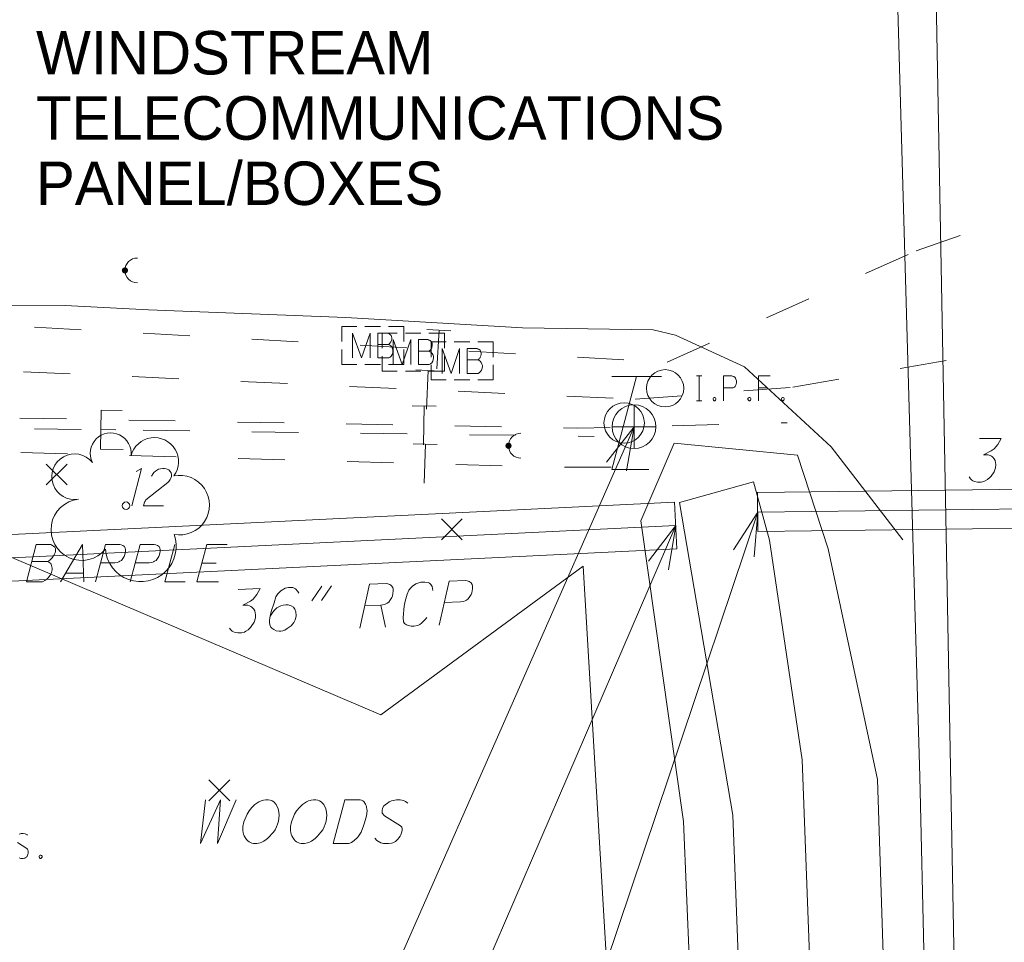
# Model space of a CAD drawing. Extents: x 2286160 to 2289356, y 637815 to 640647.
# Tile 44 of 52: x 2287287 to 2287351, y 640199 to 640259. Entities that reach past the tile are written whole.
import ezdxf

# ---------------------------------------------------------------- set-up
doc = ezdxf.new("R2010")
doc.units = 0
doc.header["$LTSCALE"] = 20
doc.header["$MEASUREMENT"] = 0
for name, pattern in [('DGN Style 2', [64.834538, 38.900723, -25.933815]), ('DGN Style 3', [90.768354, 64.834538, -25.933815]), ('DGN Style 5', [45.384177, 19.450361, -25.933815])]:
    doc.linetypes.add(name, pattern=pattern)
for name, color, linetype, lineweight, true_color in [('DR_X_Storm_Sewer', 7, 'DGN Style 5', 0, 0x87cefa), ('SV_X_Toe_of_Slope', 7, 'DGN Style 2', 0, 0xa854e0), ('SV_X_Top_of_Bank', 7, 'DGN Style 2', 0, 0x548754), ('UT_X_Telecom', 7, 'Continuous', 0, 0xff8000)]:
    doc.layers.add(name, color=color, linetype=linetype, lineweight=lineweight, true_color=true_color)
for name, color, linetype, lineweight in [('DR_X_Text', 7, 'Continuous', 0), ('PM_X_Edge_Line', 2, 'Continuous', 0), ('PV_X_Driveway', 7, 'DGN Style 5', 0), ('PV_X_EOP', 7, 'DGN Style 3', 0), ('PV_X_Parking_Lot', 7, 'DGN Style 5', 0), ('RD_X_Cells', 7, 'Continuous', 0), ('SV_P_Control_Cells_Set', 7, 'Continuous', 0), ('SV_X_Control_Cells_Found', 7, 'Continuous', 0), ('SV_X_Mon_Cells_Found', 7, 'Continuous', 0), ('SV_X_Random_Point', 7, 'Continuous', 0), ('SV_X_Text', 7, 'Continuous', 0), ('UT_X_Electric', 1, 'Continuous', 0), ('UT_X_Misc_Cells', 7, 'Continuous', 0), ('UT_X_Telecom_Text', 7, 'Continuous', 0), ('VG_X_Cells', 3, 'Continuous', 0), ('VG_X_Text', 7, 'Continuous', 0), ('VG_X_Tree_Line_Lt', 3, 'treelt', 0)]:
    doc.layers.add(name, color=color, linetype=linetype, lineweight=lineweight)
doc.styles.add('Slanted-Normal LS 0.50', font='font31.shx', dxfattribs={"height": 0.14})
doc.linetypes.add('treelt', pattern='A,-0.15,[6,dgnlstyle-ODOT_Linestyles.shx,S=0.002381,R=0,X=0,Y=0],-0.15', length=0.3)

# ---------------------------------------------------------------- blocks, each defined once
blk = doc.blocks.new('X_28')
at = {"layer": 'SV_X_Random_Point'}
for p, q in [((-0.0667, -0.0667), (0.0667, 0.0668)), ((-0.0667, 0.0668), (0.0667, -0.0667))]:
    blk.add_line(p, q, dxfattribs=at)
blk = doc.blocks.new('X_29')
at = {"layer": 'SV_X_Random_Point'}
for p, q in [((-0.0667, -0.0667), (0.0667, 0.0668)), ((-0.0667, 0.0668), (0.0667, -0.0667))]:
    blk.add_line(p, q, dxfattribs=at)
blk = doc.blocks.new('X_37')
at = {"layer": 'SV_X_Random_Point'}
for p, q in [((-0.0667, -0.0667), (0.0667, 0.0668)), ((-0.0667, 0.0668), (0.0667, -0.0667))]:
    blk.add_line(p, q, dxfattribs=at)
blk = doc.blocks.new('*U1692')
at = {"layer": 'DR_X_Text'}
for p, q in [((2287306.866, 640222.151), (2287306.219, 640221.199)), ((2287307.504, 640222.176), (2287306.858, 640221.224))]:
    blk.add_line(p, q, dxfattribs=at)
blk = doc.blocks.new('*U1693')
at = {"layer": 'DR_X_Text'}
blk.add_line((2287310.664, 640220.932), (2287310.962, 640219.509), dxfattribs=at)
at = {"layer": 'DR_X_Text', "flags": 128}
blk.add_lwpolyline([(2287309.31, 640219.445), (2287309.949, 640222.272), (2287311.007, 640222.313), (2287311.118, 640222.295), (2287311.251, 640222.256), (2287311.319, 640222.215), (2287311.365, 640222.173), (2287311.435, 640222.065), (2287311.462, 640221.956), (2287311.466, 640221.845), (2287311.451, 640221.668), (2287311.413, 640221.513), (2287311.372, 640221.423), (2287311.289, 640221.287), (2287311.185, 640221.128), (2287311.078, 640221.058), (2287310.991, 640221.011), (2287310.948, 640220.987), (2287310.883, 640220.962), (2287310.664, 640220.932), (2287309.628, 640220.891)], dxfattribs=at)
blk = doc.blocks.new('*U1715')
at = {"layer": 'VG_X_Text'}
blk.add_line((2287291.516, 640222.995), (2287290.401, 640222.995), dxfattribs=at)
at = {"layer": 'VG_X_Text', "flags": 128}
blk.add_lwpolyline([(2287290.061, 640222.428), (2287291.46, 640224.828), (2287291.554, 640222.428)], dxfattribs=at)
blk = doc.blocks.new('*U1716')
at = {"layer": 'VG_X_Text'}
blk.add_line((2287299.15, 640223.637), (2287300.076, 640223.637), dxfattribs=at)
at = {"layer": 'VG_X_Text', "flags": 128}
blk.add_lwpolyline([(2287300.775, 640224.828), (2287299.471, 640224.828), (2287298.829, 640222.428), (2287300.227, 640222.428)], dxfattribs=at)

msp = doc.modelspace()

# ---------------------------------------------------------------- hatches: boundary and pattern name
at = {"layer": 'UT_X_Misc_Cells'}
h = msp.add_hatch(color=256, dxfattribs=at)
edge = h.paths.add_edge_path()
edge.add_arc((2287294.197, 640242.471), 0.2, 0, 360)
h = msp.add_hatch(color=256, dxfattribs=at)
edge = h.paths.add_edge_path()
edge.add_arc((2287318.888, 640231.187), 0.2, 0, 360)

# ---------------------------------------------------------------- linework, layer by layer
at = {"layer": 'DR_X_Storm_Sewer'}
for p, q in [((2287334.912, 640228.172), (2287334.944, 640225.672)), ((2287329.58, 640227.553), (2287329.726, 640224.557))]:
    msp.add_line(p, q, dxfattribs=at)
at = {"layer": 'DR_X_Storm_Sewer', "flags": 128}
for points in [[(2287379.209, 640228.723), (2287334.912, 640228.172)], [(2287329.58, 640227.553), (2287236.668, 640223.026)], [(2287379.225, 640227.473), (2287334.928, 640226.922)], [(2287329.653, 640226.055), (2287236.741, 640221.528)], [(2287379.241, 640226.223), (2287334.944, 640225.672)], [(2287329.726, 640224.557), (2287236.814, 640220.03)]]:
    msp.add_lwpolyline(points, dxfattribs=at)
at = {"layer": 'DR_X_Text'}
for p, q in [((2287334.928, 640226.922), (2287311.52, 640157.181)), ((2287329.653, 640226.055), (2287303.074, 640164.324))]:
    msp.add_line(p, q, dxfattribs=at)
at = {"layer": 'DR_X_Text', "flags": 128}
for points in [[(2287349.201, 640231.647), (2287350.612, 640231.647), (2287350.391, 640231.272), (2287350.148, 640230.986), (2287349.95, 640230.853), (2287349.465, 640230.611), (2287349.774, 640230.611), (2287349.884, 640230.567), (2287349.972, 640230.523), (2287350.038, 640230.479), (2287350.148, 640230.347), (2287350.215, 640230.236), (2287350.259, 640229.972), (2287350.237, 640229.773), (2287350.148, 640229.509), (2287349.95, 640229.222), (2287349.884, 640229.156), (2287349.73, 640229.024), (2287349.575, 640228.936), (2287349.487, 640228.892), (2287349.311, 640228.847), (2287349.068, 640228.847), (2287348.892, 640228.892), (2287348.782, 640228.936), (2287348.716, 640228.98), (2287348.627, 640229.068), (2287348.539, 640229.178)], [(2287333.373, 640224.49), (2287334.928, 640226.922), (2287334.701, 640224.045)], [(2287327.903, 640223.76), (2287329.653, 640226.055), (2287329.189, 640223.206)], [(2287305.383, 640221.696), (2287305.335, 640221.805), (2287305.173, 640221.975), (2287305.016, 640222.057), (2287304.883, 640222.074), (2287304.729, 640222.068), (2287304.51, 640222.015), (2287304.23, 640221.85), (2287304.038, 640221.666), (2287303.914, 640221.462), (2287303.796, 640221.083), (2287303.62, 640220.524), (2287303.526, 640220.101), (2287303.51, 640219.946), (2287303.493, 640219.813), (2287303.521, 640219.66), (2287303.593, 640219.508), (2287303.662, 640219.445), (2287303.775, 640219.361), (2287303.933, 640219.279), (2287304.133, 640219.243), (2287304.243, 640219.247), (2287304.352, 640219.273), (2287304.483, 640219.322), (2287304.634, 640219.416), (2287304.891, 640219.603), (2287305.06, 640219.808), (2287305.163, 640219.989), (2287305.202, 640220.123), (2287305.22, 640220.234), (2287305.209, 640220.498), (2287305.136, 640220.672), (2287305.043, 640220.8), (2287304.907, 640220.883), (2287304.707, 640220.942), (2287304.551, 640220.958), (2287304.376, 640220.929), (2287304.224, 640220.879), (2287303.985, 640220.759), (2287303.837, 640220.621), (2287303.71, 640220.483), (2287303.606, 640220.303), (2287303.545, 640220.168)], [(2287314.024, 640221.879), (2287313.971, 640222.12), (2287313.899, 640222.249), (2287313.808, 640222.334), (2287313.718, 640222.375), (2287313.496, 640222.41), (2287313.254, 640222.401), (2287312.926, 640222.3), (2287312.711, 640222.159), (2287312.606, 640222.045), (2287312.48, 640221.885), (2287312.357, 640221.638), (2287312.242, 640221.192), (2287312.167, 640220.858), (2287312.107, 640220.128), (2287312.139, 640219.864), (2287312.187, 640219.756), (2287312.324, 640219.651), (2287312.458, 640219.612), (2287312.614, 640219.574), (2287312.812, 640219.582), (2287313.01, 640219.611), (2287313.097, 640219.637), (2287313.183, 640219.684), (2287313.29, 640219.777), (2287313.418, 640219.892), (2287313.545, 640220.029), (2287313.628, 640220.143)], [(2287314.42, 640219.644), (2287315.06, 640222.472), (2287316.117, 640222.513), (2287316.228, 640222.495), (2287316.362, 640222.456), (2287316.43, 640222.415), (2287316.476, 640222.372), (2287316.546, 640222.265), (2287316.573, 640222.155), (2287316.58, 640221.979), (2287316.524, 640221.712), (2287316.483, 640221.622), (2287316.4, 640221.487), (2287316.296, 640221.328), (2287316.188, 640221.258), (2287316.102, 640221.21), (2287315.994, 640221.162), (2287315.796, 640221.132), (2287314.739, 640221.091)], [(2287301.49, 640221.941), (2287302.9, 640221.997), (2287302.695, 640221.613), (2287302.463, 640221.317), (2287302.27, 640221.177), (2287301.795, 640220.916), (2287302.104, 640220.928), (2287302.215, 640220.889), (2287302.305, 640220.848), (2287302.373, 640220.806), (2287302.488, 640220.679), (2287302.559, 640220.571), (2287302.613, 640220.308), (2287302.599, 640220.109), (2287302.521, 640219.841), (2287302.334, 640219.547), (2287302.27, 640219.479), (2287302.122, 640219.34), (2287301.971, 640219.246), (2287301.884, 640219.199), (2287301.71, 640219.148), (2287301.468, 640219.138), (2287301.29, 640219.176), (2287301.178, 640219.215), (2287301.11, 640219.257), (2287301.018, 640219.341), (2287300.926, 640219.448)]]:
    msp.add_lwpolyline(points, dxfattribs=at)
at = {"layer": 'PM_X_Edge_Line'}
msp.add_line((2287353.387, 639887.248), (2287346.383, 640261.309), dxfattribs=at)
at = {"layer": 'PV_X_Driveway', "flags": 128}
msp.add_lwpolyline([(2287344.262, 640225.134), (2287339.655, 640231.126), (2287334.07, 640236.276), (2287329.642, 640238.311)], dxfattribs=at)
at = {"layer": 'PV_X_EOP', "flags": 128}
msp.add_lwpolyline([(2287343.941, 640259.287), (2287344.929, 640224.569), (2287345.362, 640209.885), (2287346.524, 640159.107), (2287347.248, 640109.224), (2287348.05, 640058.402), (2287348.497, 640010.244), (2287349.547, 639958.932), (2287350.276, 639909.646), (2287350.507, 639885.625)], dxfattribs=at)
at = {"layer": 'PV_X_Parking_Lot', "flags": 128}
msp.add_lwpolyline([(2287284.639, 640246.36), (2287285.14, 640240.181), (2287290.342, 640240.206), (2287295.722, 640239.942), (2287308.424, 640239.452), (2287319.784, 640238.781), (2287328.203, 640238.643), (2287329.642, 640238.311)], dxfattribs=at)
at = {"layer": 'RD_X_Cells'}
for p, q in [((2287309.641, 640238.862), (2287310.643, 640238.862)), ((2287312.248, 640238.437), (2287313.25, 640238.437)), ((2287315.395, 640237.867), (2287316.397, 640237.867)), ((2287309.641, 640236.418), (2287310.643, 640236.418)), ((2287312.248, 640235.993), (2287313.25, 640235.993)), ((2287315.395, 640235.423), (2287316.397, 640235.423))]:
    msp.add_line(p, q, dxfattribs=at)
at = {"layer": 'RD_X_Cells', "flags": 128}
for points in [[(2287308.153, 640237.892), (2287308.153, 640238.862), (2287309.123, 640238.862)], [(2287311.16, 640238.862), (2287312.153, 640238.862), (2287312.153, 640237.892)], [(2287308.857, 640236.84), (2287308.857, 640238.44), (2287309.436, 640236.84), (2287309.99, 640238.44), (2287309.99, 640236.84)], [(2287311.175, 640237.709), (2287311.238, 640237.772), (2287311.276, 640237.81), (2287311.301, 640237.848), (2287311.313, 640237.873), (2287311.338, 640237.923), (2287311.351, 640237.961), (2287311.376, 640238.049), (2287311.376, 640238.087), (2287311.376, 640238.138), (2287311.364, 640238.213), (2287311.338, 640238.276), (2287311.301, 640238.327), (2287311.238, 640238.377), (2287311.187, 640238.402), (2287311.162, 640238.415), (2287311.099, 640238.44), (2287310.482, 640238.44), (2287310.482, 640236.84), (2287311.175, 640236.84), (2287311.263, 640236.89), (2287311.338, 640236.953), (2287311.401, 640237.054), (2287311.439, 640237.168), (2287311.452, 640237.281), (2287311.452, 640237.357), (2287311.427, 640237.432), (2287311.376, 640237.545), (2287311.313, 640237.621), (2287311.175, 640237.709), (2287310.482, 640237.709)], [(2287310.76, 640237.467), (2287310.76, 640238.437), (2287311.73, 640238.437)], [(2287311.464, 640236.415), (2287311.464, 640238.015), (2287312.043, 640236.415), (2287312.597, 640238.015), (2287312.597, 640236.415)], [(2287313.782, 640237.284), (2287313.845, 640237.347), (2287313.883, 640237.385), (2287313.908, 640237.423), (2287313.92, 640237.448), (2287313.945, 640237.498), (2287313.958, 640237.536), (2287313.983, 640237.624), (2287313.983, 640237.662), (2287313.983, 640237.713), (2287313.971, 640237.788), (2287313.945, 640237.851), (2287313.908, 640237.902), (2287313.845, 640237.952), (2287313.794, 640237.977), (2287313.769, 640237.99), (2287313.706, 640238.015), (2287313.089, 640238.015), (2287313.089, 640236.415), (2287313.782, 640236.415), (2287313.87, 640236.465), (2287313.945, 640236.528), (2287314.008, 640236.629), (2287314.046, 640236.743), (2287314.059, 640236.856), (2287314.059, 640236.932), (2287314.034, 640237.007), (2287313.983, 640237.12), (2287313.92, 640237.196), (2287313.782, 640237.284), (2287313.089, 640237.284)], [(2287313.767, 640238.437), (2287314.76, 640238.437), (2287314.76, 640237.467)], [(2287313.907, 640236.897), (2287313.907, 640237.867), (2287314.877, 640237.867)], [(2287316.914, 640237.867), (2287317.907, 640237.867), (2287317.907, 640236.897)], [(2287309.123, 640236.418), (2287308.153, 640236.418), (2287308.153, 640237.388)], [(2287312.153, 640237.388), (2287312.153, 640236.418), (2287311.16, 640236.418)], [(2287314.611, 640235.845), (2287314.611, 640237.445), (2287315.19, 640235.845), (2287315.744, 640237.445), (2287315.744, 640235.845)], [(2287316.929, 640236.714), (2287316.992, 640236.777), (2287317.03, 640236.815), (2287317.055, 640236.853), (2287317.067, 640236.878), (2287317.092, 640236.928), (2287317.105, 640236.966), (2287317.13, 640237.054), (2287317.13, 640237.092), (2287317.13, 640237.143), (2287317.118, 640237.218), (2287317.092, 640237.281), (2287317.055, 640237.332), (2287316.992, 640237.382), (2287316.941, 640237.407), (2287316.916, 640237.42), (2287316.853, 640237.445), (2287316.236, 640237.445), (2287316.236, 640235.845), (2287316.929, 640235.845), (2287317.017, 640235.895), (2287317.092, 640235.958), (2287317.155, 640236.059), (2287317.193, 640236.173), (2287317.206, 640236.286), (2287317.206, 640236.362), (2287317.181, 640236.437), (2287317.13, 640236.55), (2287317.067, 640236.626), (2287316.929, 640236.714), (2287316.236, 640236.714)], [(2287311.73, 640235.993), (2287310.76, 640235.993), (2287310.76, 640236.963)], [(2287314.76, 640236.963), (2287314.76, 640235.993), (2287313.767, 640235.993)], [(2287314.877, 640235.423), (2287313.907, 640235.423), (2287313.907, 640236.393)], [(2287317.907, 640236.393), (2287317.907, 640235.423), (2287316.914, 640235.423)]]:
    msp.add_lwpolyline(points, dxfattribs=at)
at = {"layer": 'SV_P_Control_Cells_Set', "flags": 128}
for points in [[(2287287.924, 640206.116), (2287287.902, 640206.141), (2287287.868, 640206.166), (2287287.769, 640206.204), (2287287.648, 640206.229), (2287287.56, 640206.229), (2287287.527, 640206.229), (2287287.383, 640206.192)], [(2287287.273, 640205.65), (2287287.88, 640205.272), (2287287.935, 640205.222), (2287287.957, 640205.171), (2287287.979, 640205.096), (2287287.979, 640205.02), (2287287.968, 640204.944), (2287287.957, 640204.894), (2287287.935, 640204.831), (2287287.913, 640204.781), (2287287.89, 640204.743), (2287287.857, 640204.705), (2287287.824, 640204.68), (2287287.78, 640204.655), (2287287.747, 640204.642), (2287287.648, 640204.629), (2287287.494, 640204.629), (2287287.395, 640204.655)], [(2287288.739, 640204.844), (2287288.794, 640204.844), (2287288.828, 640204.818), (2287288.86, 640204.768), (2287288.86, 640204.705), (2287288.828, 640204.655), (2287288.794, 640204.629), (2287288.739, 640204.629), (2287288.706, 640204.655), (2287288.673, 640204.705), (2287288.673, 640204.768), (2287288.706, 640204.818), (2287288.739, 640204.844)]]:
    msp.add_lwpolyline(points, dxfattribs=at)
at = {"layer": 'SV_X_Control_Cells_Found'}
for p, q in [((2287326.97, 640233.821), (2287326.97, 640231)), ((2287325.56, 640232.41), (2287328.38, 640232.41))]:
    msp.add_line(p, q, dxfattribs=at)
msp.add_circle((2287326.97, 640232.41), 1.41, dxfattribs=at)
at = {"layer": 'SV_X_Mon_Cells_Found', "flags": 128}
for points in [[(2287330.985, 640235.686), (2287331.338, 640235.686)], [(2287331.162, 640234.086), (2287331.162, 640235.686)], [(2287332.727, 640234.086), (2287332.727, 640235.686), (2287333.256, 640235.686), (2287333.311, 640235.673), (2287333.388, 640235.648), (2287333.422, 640235.623), (2287333.455, 640235.598), (2287333.499, 640235.535), (2287333.532, 640235.472), (2287333.554, 640235.371), (2287333.554, 640235.22), (2287333.543, 640235.169), (2287333.521, 640235.094), (2287333.477, 640235.006), (2287333.432, 640234.968), (2287333.399, 640234.943), (2287333.344, 640234.917), (2287333.256, 640234.905), (2287332.727, 640234.905)], [(2287335.736, 640235.686), (2287334.976, 640235.686), (2287334.976, 640234.086)], [(2287334.976, 640234.905), (2287335.516, 640234.905)], [(2287330.985, 640234.086), (2287331.338, 640234.086)], [(2287332.121, 640234.3), (2287332.176, 640234.3), (2287332.209, 640234.275), (2287332.242, 640234.225), (2287332.242, 640234.162), (2287332.209, 640234.111), (2287332.176, 640234.086), (2287332.121, 640234.086), (2287332.088, 640234.111), (2287332.055, 640234.162), (2287332.055, 640234.225), (2287332.088, 640234.275), (2287332.121, 640234.3)], [(2287334.37, 640234.3), (2287334.425, 640234.3), (2287334.458, 640234.275), (2287334.491, 640234.225), (2287334.491, 640234.162), (2287334.458, 640234.111), (2287334.425, 640234.086), (2287334.37, 640234.086), (2287334.336, 640234.111), (2287334.303, 640234.162), (2287334.303, 640234.225), (2287334.336, 640234.275), (2287334.37, 640234.3)], [(2287336.519, 640234.3), (2287336.574, 640234.3), (2287336.607, 640234.275), (2287336.64, 640234.225), (2287336.64, 640234.162), (2287336.607, 640234.111), (2287336.574, 640234.086), (2287336.519, 640234.086), (2287336.486, 640234.111), (2287336.453, 640234.162), (2287336.453, 640234.225), (2287336.486, 640234.275), (2287336.519, 640234.3)]]:
    msp.add_lwpolyline(points, dxfattribs=at)
at = {"layer": 'SV_X_Mon_Cells_Found'}
msp.add_circle((2287328.971, 640234.886), 1.2, dxfattribs=at)
at = {"layer": 'SV_X_Text'}
msp.add_line((2287326.97, 640232.41), (2287303.65, 640179.445), dxfattribs=at)
at = {"layer": 'SV_X_Text', "flags": 128}
msp.add_lwpolyline([(2287325.201, 640230.13), (2287326.97, 640232.41), (2287326.482, 640229.566)], dxfattribs=at)
at = {"layer": 'SV_X_Toe_of_Slope', "flags": 128}
msp.add_lwpolyline([(2287335.699, 640225.115), (2287337.795, 640210.968), (2287339.753, 640157.799), (2287340.391, 640108.934), (2287341.282, 640058.646), (2287342.701, 640009.39), (2287344.01, 639959.213), (2287345.015, 639909.54), (2287345.578, 639883.19), (2287343.052, 639883.03), (2287340.598, 639886.237), (2287341.217, 639908.245), (2287339.849, 639959.182), (2287338.642, 640010.663), (2287336.549, 640059.463), (2287336.709, 640065.309), (2287336.071, 640108.492), (2287335.169, 640157.664), (2287333.336, 640207.402), (2287329.904, 640227.527), (2287334.649, 640228.855), (2287335.699, 640225.115)], dxfattribs=at)
at = {"layer": 'SV_X_Top_of_Bank', "flags": 128}
msp.add_lwpolyline([(2287339.473, 640224.543), (2287342.633, 640209.699), (2287344.342, 640159.276), (2287342.654, 640109.467), (2287342.754, 640059.823), (2287344.414, 640009.958), (2287346.202, 639959.625), (2287346.992, 639909.708), (2287347.936, 639887.552), (2287345.519, 639881.387), (2287341.289, 639879.688), (2287338.732, 639885.771), (2287339.985, 639909.194), (2287338.495, 639959.863), (2287336.2, 640011.025), (2287334.652, 640058.312), (2287333.862, 640110.401), (2287332.189, 640158.606), (2287330.144, 640207.01), (2287327.412, 640226.346), (2287329.545, 640231.349), (2287337.485, 640230.579), (2287339.473, 640224.543)], dxfattribs=at)
at = {"layer": 'UT_X_Electric'}
for p, q in [((2287288.37, 640232.28), (2287291.37, 640232.239)), ((2287292.642, 640232.232), (2287293.606, 640232.219)), ((2287295.37, 640232.185), (2287298.369, 640232.144)), ((2287302.369, 640232.09), (2287305.369, 640232.049)), ((2287309.368, 640231.995), (2287312.368, 640231.954)), ((2287316.368, 640231.9), (2287319.367, 640231.859)), ((2287323.367, 640231.805), (2287324.412, 640231.791))]:
    msp.add_line(p, q, dxfattribs=at)
at = {"layer": 'UT_X_Electric', "flags": 128}
msp.add_lwpolyline([(2287294.017, 640233.453), (2287292.659, 640233.472), (2287292.625, 640230.972), (2287294.081, 640230.952)], dxfattribs=at)
at = {"layer": 'UT_X_Misc_Cells'}
for p, q in [((2287327.137, 640235.654), (2287325.531, 640229.654)), ((2287328.737, 640235.654), (2287325.537, 640235.654)), ((2287327.931, 640229.654), (2287325.531, 640229.654))]:
    msp.add_line(p, q, dxfattribs=at)
msp.add_circle((2287326.334, 640232.654), 1.3, dxfattribs=at)
for centre in [(2287294.997, 640242.471), (2287319.688, 640231.187)]:
    msp.add_arc(centre, 0.8, 90, 270, dxfattribs=at)
at = {"layer": 'UT_X_Telecom'}
for p, q in [((2287345.138, 640243.734), (2287347.97, 640244.723)), ((2287341.877, 640242.276), (2287344.616, 640243.501)), ((2287335.487, 640239.42), (2287338.225, 640240.644)), ((2287288.38, 640238.819), (2287291.375, 640238.653)), ((2287313.633, 640238.672), (2287315.186, 640238.586)), ((2287314.419, 640238.628), (2287314.281, 640236.132)), ((2287295.369, 640238.432), (2287298.365, 640238.266)), ((2287302.359, 640238.044), (2287305.354, 640237.879)), ((2287309.348, 640237.657), (2287312.343, 640237.491)), ((2287316.337, 640237.27), (2287319.333, 640237.104)), ((2287329.096, 640236.563), (2287331.835, 640237.787)), ((2287323.326, 640236.883), (2287326.322, 640236.717)), ((2287344.098, 640236.153), (2287347.054, 640236.666)), ((2287312.926, 640236.067), (2287314.48, 640235.997)), ((2287313.713, 640236.031), (2287313.6, 640233.534)), ((2287287.673, 640235.951), (2287290.67, 640235.816)), ((2287294.666, 640235.636), (2287297.663, 640235.502)), ((2287301.659, 640235.322), (2287304.656, 640235.187)), ((2287337.201, 640234.958), (2287340.157, 640235.47)), ((2287308.652, 640235.007), (2287311.649, 640234.873)), ((2287315.645, 640234.693), (2287318.642, 640234.558)), ((2287334.031, 640234.715), (2287337.022, 640234.944)), ((2287322.638, 640234.378), (2287325.635, 640234.244)), ((2287327.051, 640234.18), (2287330.042, 640234.409)), ((2287312.683, 640233.76), (2287314.238, 640233.732)), ((2287313.47, 640233.746), (2287313.425, 640231.246)), ((2287287.442, 640232.97), (2287290.442, 640232.915)), ((2287294.441, 640232.843), (2287297.44, 640232.788)), ((2287301.44, 640232.715), (2287304.439, 640232.66)), ((2287308.439, 640232.588), (2287311.438, 640232.533)), ((2287315.437, 640232.46), (2287318.437, 640232.405)), ((2287329.434, 640232.474), (2287332.433, 640232.552)), ((2287336.432, 640232.656), (2287336.819, 640232.666)), ((2287312.748, 640231.303), (2287314.303, 640231.26)), ((2287313.535, 640231.281), (2287313.467, 640228.782)), ((2287287.501, 640230.745), (2287290.5, 640230.663)), ((2287294.498, 640230.553), (2287297.497, 640230.471)), ((2287301.496, 640230.361), (2287304.495, 640230.279)), ((2287308.493, 640230.169), (2287311.492, 640230.087)), ((2287315.49, 640229.977), (2287318.489, 640229.895)), ((2287322.488, 640229.804), (2287325.488, 640229.803))]:
    msp.add_line(p, q, dxfattribs=at)
at = {"layer": 'UT_X_Telecom', "flags": 128}
msp.add_lwpolyline([(2287322.436, 640232.333), (2287323.345, 640232.316), (2287325.435, 640232.37)], dxfattribs=at)
at = {"layer": 'VG_X_Cells'}
msp.add_circle((2287294.268, 640227.328), 0.24, dxfattribs=at)
for centre, radius, start, end in [((2287293.284, 640230.696), 1.317, 354.0047, 205.97412), ((2287296.094, 640230.157), 1.553, 323.82996, 165.0376), ((2287290.959, 640229.192), 1.471, 39.06254, 279.54124), ((2287297.728, 640227.364), 1.915, 259.14531, 101.45961), ((2287291.415, 640225.779), 1.974, 96.17219, 320.57371), ((2287295.214, 640224.723), 2.284, 184.94757, 19.45715)]:
    msp.add_arc(centre, radius, start, end, dxfattribs=at)
at = {"layer": 'VG_X_Text', "flags": 128}
for points in [[(2287294.633, 640227.328), (2287295.266, 640229.728), (2287294.923, 640229.523)], [(2287295.911, 640229.236), (2287296.005, 640229.407), (2287296.062, 640229.463), (2287296.175, 640229.558), (2287296.364, 640229.671), (2287296.497, 640229.709), (2287296.629, 640229.728), (2287296.742, 640229.728), (2287296.856, 640229.709), (2287296.912, 640229.69), (2287297.026, 640229.633), (2287297.12, 640229.539), (2287297.177, 640229.444), (2287297.196, 640229.331), (2287297.196, 640229.199), (2287297.158, 640229.104), (2287297.12, 640229.01), (2287297.026, 640228.896), (2287296.95, 640228.821), (2287295.552, 640227.706), (2287295.514, 640227.649), (2287295.476, 640227.593), (2287295.457, 640227.555), (2287295.401, 640227.328), (2287296.686, 640227.328)], [(2287289.23, 640223.732), (2287289.362, 640223.826), (2287289.476, 640223.94), (2287289.513, 640223.978), (2287289.57, 640224.053), (2287289.608, 640224.11), (2287289.683, 640224.242), (2287289.702, 640224.299), (2287289.721, 640224.374), (2287289.721, 640224.488), (2287289.721, 640224.582), (2287289.683, 640224.658), (2287289.608, 640224.733), (2287289.532, 640224.771), (2287289.494, 640224.79), (2287289.419, 640224.828), (2287288.493, 640224.828), (2287287.851, 640222.428), (2287288.89, 640222.428), (2287289.041, 640222.504), (2287289.173, 640222.598), (2287289.287, 640222.711), (2287289.419, 640222.919), (2287289.476, 640223.033), (2287289.513, 640223.203), (2287289.513, 640223.316), (2287289.476, 640223.486), (2287289.419, 640223.6), (2287289.23, 640223.732), (2287288.191, 640223.732)], [(2287292.31, 640222.428), (2287292.952, 640224.828), (2287293.859, 640224.828), (2287293.954, 640224.809), (2287294.067, 640224.771), (2287294.124, 640224.733), (2287294.162, 640224.696), (2287294.218, 640224.601), (2287294.237, 640224.507), (2287294.237, 640224.355), (2287294.18, 640224.129), (2287294.143, 640224.053), (2287294.067, 640223.94), (2287293.973, 640223.807), (2287293.878, 640223.751), (2287293.803, 640223.713), (2287293.708, 640223.675), (2287293.538, 640223.656), (2287292.631, 640223.656)], [(2287294.54, 640222.428), (2287295.182, 640224.828), (2287296.089, 640224.828), (2287296.183, 640224.809), (2287296.297, 640224.771), (2287296.354, 640224.733), (2287296.391, 640224.696), (2287296.448, 640224.601), (2287296.467, 640224.507), (2287296.467, 640224.355), (2287296.41, 640224.129), (2287296.372, 640224.053), (2287296.297, 640223.94), (2287296.203, 640223.807), (2287296.108, 640223.751), (2287296.032, 640223.713), (2287295.938, 640223.675), (2287295.768, 640223.656), (2287294.861, 640223.656)], [(2287297.412, 640224.828), (2287296.769, 640222.428), (2287298.073, 640222.428)], [(2287299.388, 640208.391), (2287299.057, 640205.591), (2287300.358, 640208.391), (2287300.159, 640205.591), (2287301.35, 640208.391)], [(2287303.114, 640208.368), (2287303.048, 640208.346), (2287302.959, 640208.324), (2287302.827, 640208.258), (2287302.695, 640208.192), (2287302.563, 640208.104), (2287302.364, 640207.905), (2287302.188, 640207.685), (2287302.056, 640207.464), (2287301.857, 640206.979), (2287301.791, 640206.671), (2287301.791, 640206.45), (2287301.813, 640206.274), (2287301.835, 640206.186), (2287301.879, 640206.076), (2287301.945, 640205.965), (2287301.989, 640205.899), (2287302.033, 640205.833), (2287302.1, 640205.767), (2287302.188, 640205.701), (2287302.364, 640205.612), (2287302.474, 640205.591), (2287302.695, 640205.591), (2287302.893, 640205.635), (2287303.003, 640205.679), (2287303.136, 640205.745), (2287303.29, 640205.833), (2287303.378, 640205.899), (2287303.533, 640206.053), (2287303.643, 640206.186), (2287303.753, 640206.318), (2287303.863, 640206.472), (2287303.952, 640206.649), (2287304.018, 640206.825), (2287304.084, 640207.023), (2287304.128, 640207.42), (2287304.106, 640207.597), (2287304.062, 640207.817), (2287303.929, 640208.104), (2287303.775, 640208.258), (2287303.665, 640208.324), (2287303.555, 640208.368), (2287303.422, 640208.391), (2287303.268, 640208.391), (2287303.114, 640208.368)], [(2287306.178, 640208.368), (2287306.112, 640208.346), (2287306.024, 640208.324), (2287305.892, 640208.258), (2287305.759, 640208.192), (2287305.627, 640208.104), (2287305.429, 640207.905), (2287305.252, 640207.685), (2287305.12, 640207.464), (2287304.922, 640206.979), (2287304.856, 640206.671), (2287304.856, 640206.45), (2287304.877, 640206.274), (2287304.9, 640206.186), (2287304.944, 640206.076), (2287305.01, 640205.965), (2287305.054, 640205.899), (2287305.098, 640205.833), (2287305.164, 640205.767), (2287305.252, 640205.701), (2287305.429, 640205.612), (2287305.539, 640205.591), (2287305.759, 640205.591), (2287305.958, 640205.635), (2287306.068, 640205.679), (2287306.2, 640205.745), (2287306.355, 640205.833), (2287306.443, 640205.899), (2287306.597, 640206.053), (2287306.707, 640206.186), (2287306.818, 640206.318), (2287306.928, 640206.472), (2287307.016, 640206.649), (2287307.082, 640206.825), (2287307.148, 640207.023), (2287307.192, 640207.42), (2287307.17, 640207.597), (2287307.126, 640207.817), (2287306.994, 640208.104), (2287306.84, 640208.258), (2287306.729, 640208.324), (2287306.619, 640208.368), (2287306.487, 640208.391), (2287306.333, 640208.391), (2287306.178, 640208.368)], [(2287308.361, 640208.391), (2287309.331, 640208.391), (2287309.419, 640208.368), (2287309.507, 640208.324), (2287309.573, 640208.28), (2287309.64, 640208.192), (2287309.684, 640208.126), (2287309.728, 640208.038), (2287309.794, 640207.685), (2287309.75, 640207.376), (2287309.662, 640207.068), (2287309.618, 640206.913), (2287309.552, 640206.715), (2287309.397, 640206.318), (2287309.243, 640206.053), (2287309.177, 640205.965), (2287308.956, 640205.789), (2287308.78, 640205.657), (2287308.736, 640205.635), (2287308.67, 640205.612), (2287308.582, 640205.591), (2287307.612, 640205.591), (2287308.361, 640208.391)], [(2287312.417, 640208.192), (2287312.263, 640208.28), (2287312.131, 640208.346), (2287311.91, 640208.391), (2287311.734, 640208.391), (2287311.668, 640208.391), (2287311.359, 640208.324), (2287311.205, 640208.258), (2287311.094, 640208.192), (2287310.94, 640208.082), (2287310.852, 640207.993), (2287310.786, 640207.839), (2287310.764, 640207.707), (2287310.764, 640207.531), (2287310.896, 640207.376), (2287311.932, 640206.715), (2287312.02, 640206.627), (2287312.043, 640206.538), (2287312.043, 640206.45), (2287312.02, 640206.34), (2287311.976, 640206.208), (2287311.954, 640206.142), (2287311.91, 640206.053), (2287311.822, 640205.943), (2287311.756, 640205.855), (2287311.624, 640205.723), (2287311.447, 640205.635), (2287311.359, 640205.612), (2287311.161, 640205.591), (2287310.852, 640205.591), (2287310.676, 640205.635), (2287310.411, 640205.789), (2287310.279, 640205.921)]]:
    msp.add_lwpolyline(points, dxfattribs=at)
at = {"layer": 'VG_X_Tree_Line_Lt', "flags": 128}
msp.add_lwpolyline([(2287181.163, 640219.002), (2287253.559, 640225.638), (2287285.584, 640224.543), (2287310.671, 640213.862), (2287323.7, 640223.444), (2287332.973, 640066.694), (2287298.145, 639937.325)], dxfattribs=at)

# ---------------------------------------------------------------- block references
at = {"layer": 'DR_X_Text'}
for name in ['*U1692', '*U1693']:
    msp.add_blockref(name, (0, 0), dxfattribs=at)
at = {"layer": 'SV_X_Random_Point', "xscale": 10, "yscale": 10, "zscale": 10}
for name, p in [('X_37', (2287289.804, 640229.343)), ('X_28', (2287315.24, 640225.809)), ('X_29', (2287300.275, 640209.007))]:
    msp.add_blockref(name, p, dxfattribs=at)
at = {"layer": 'VG_X_Text'}
for name in ['*U1715', '*U1716']:
    msp.add_blockref(name, (0, 0), dxfattribs=at)

# ---------------------------------------------------------------- texts
at = {"layer": 'UT_X_Telecom_Text', "insert": (2287288.473, 640257.883), "char_height": 2.8, "attachment_point": 1, "line_spacing_factor": 0.9, "style": 'Slanted-Normal LS 0.50'}
msp.add_mtext('WINDSTREAM\\PTELECOMMUNICATIONS\\PPANEL/BOXES', dxfattribs=at)

doc.saveas('drawing.dxf')
